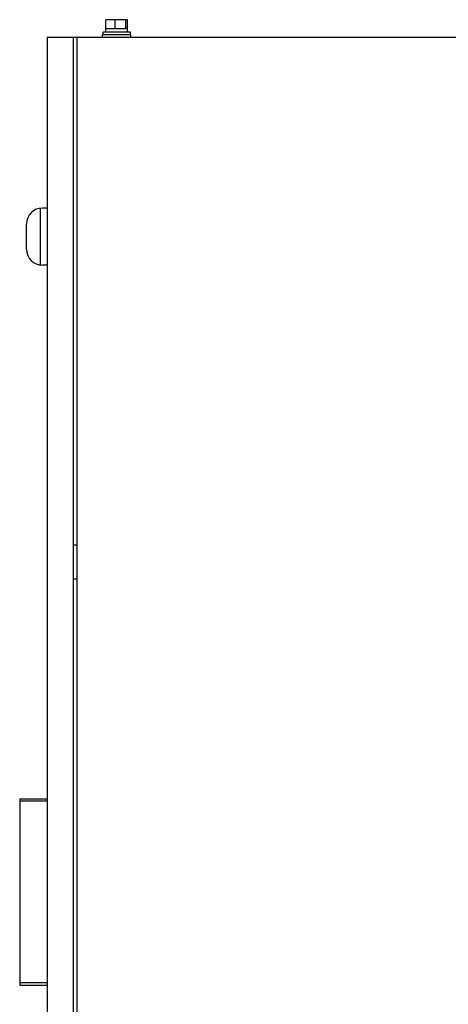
# Model space of a CAD drawing. Header units: millimetres. Extents: x 262 to 2160, y 848 to 2518.
# Tile 4 of 8: x 836 to 1211, y 1655 to 2518. Entities that reach past the tile are written whole.
import ezdxf

# ---------------------------------------------------------------- set-up
doc = ezdxf.new("R2010")
doc.units = ezdxf.units.MM
doc.header["$LTSCALE"] = 220.192598
doc.layers.add('00_COMPONENTS_4', color=7, linetype='CONTINUOUS')
doc.layers.add('00_COMPONENTS_6', color=7, linetype='CONTINUOUS')

msp = doc.modelspace()

# ---------------------------------------------------------------- linework, layer by layer
at = {"layer": '00_COMPONENTS_4', "color": 7, "linetype": 'Continuous'}
msp.add_line((882.64, 2502.41), (885.64, 2502.41), dxfattribs=at)
at = {"layer": '00_COMPONENTS_6', "color": 7, "linetype": 'Continuous'}
for p, q in [((911.13, 2510.01), (911.13, 2517.71)), ((930.14, 2517.71), (911.13, 2517.71)), ((919.18, 2510.01), (919.18, 2517.71)), ((928.68, 2510.01), (928.68, 2517.71)), ((930.14, 2510.01), (930.14, 2517.71)), ((859.64, 2502.41), (859.64, 1245.41)), ((859.64, 2502.41), (882.64, 2502.41)), ((882.64, 2502.41), (882.64, 1245.41)), ((885.64, 2502.41), (885.64, 1002.41)), ((885.64, 2502.41), (1533.64, 2502.41)), ((908.14, 2502.41), (908.14, 2504.41)), ((933.14, 2504.41), (908.14, 2504.41)), ((908.64, 2504.41), (908.64, 2506.91)), ((932.64, 2506.91), (908.64, 2506.91)), ((911.09, 2506.91), (911.09, 2510.01)), ((911.13, 2510.01), (928.68, 2510.01)), ((930.19, 2510.01), (928.9, 2510.01)), ((930.19, 2506.91), (930.19, 2510.01)), ((932.64, 2504.41), (932.64, 2506.91)), ((933.14, 2502.41), (933.14, 2504.41)), ((853.8, 2302.78), (853.8, 2352.54)), ((859.64, 2352.66), (855.64, 2352.66)), ((841.64, 2316.66), (841.64, 2338.66)), ((859.64, 2302.66), (855.64, 2302.66)), ((885.64, 2057.41), (882.64, 2057.41)), ((885.64, 2027.41), (882.64, 2027.41)), ((835.74, 1834.62), (835.74, 1671.69)), ((859.64, 1834.62), (835.74, 1834.62)), ((835.74, 1833.36), (859.64, 1833.36)), ((859.64, 1673.69), (835.74, 1673.69)), ((835.74, 1671.69), (859.64, 1671.69))]:
    msp.add_line(p, q, dxfattribs=at)
for centre, start, end in [((855.64, 2338.66), 90, 180), ((855.64, 2316.66), 180, 270)]:
    msp.add_arc(centre, 14, start, end, dxfattribs=at)

doc.saveas('drawing.dxf')
